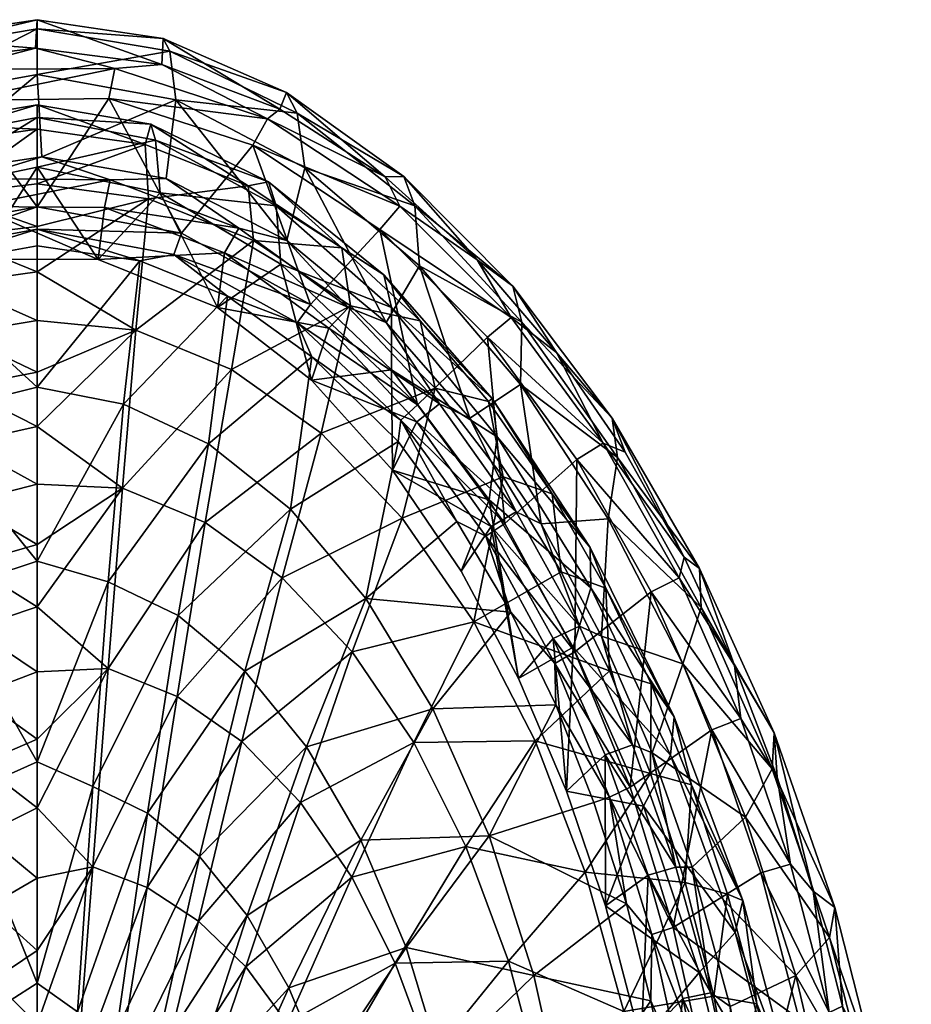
# Model space of a CAD drawing. Header units: inches. Extents: x -197 to 197, y -220 to 337.
# Tile 7 of 7: x -4 to 193, y 119 to 337. Entities that reach past the tile are written whole.
import ezdxf

# ---------------------------------------------------------------- set-up
doc = ezdxf.new("R2010")
doc.units = ezdxf.units.IN
doc.header["$MEASUREMENT"] = 0
doc.layers.add('Layer 1', color=7, linetype='Continuous')

# ---------------------------------------------------------------- blocks, each defined once
blk = doc.blocks.new('Bidet a terra MOAI')
at = {"color": 9, "true_color": 0xc0c0c0}
mesh = blk.add_polyface(dxfattribs=at)
corners = [(-20.21, 298.45, -19), (0, 300.8, -19), (0, 312.88, -19), (23.87, 309.55, -19), (-23.87, 309.55, -19), (0, 291.41, -33.28), (24.63, 297.52, -19), (0, 281.34, -46.96), (-17.5, 319.27), (15.82, 319.73), (0, 295.74), (-31.45, 289.99), (14.9, 295.56, -410), (-13.56, 295.82, -410), (13.49, 284.1, -410), (-12.97, 284.2, -410), (1.04, 306.81, -402.24), (30.65, 319.42, -305.12), (0, 325, -305.12), (-26.68, 302.58, -402.14), (-30.65, 319.42, -305.12), (-0.4, 330.85, -8.98), (-28.66, 327.21, -9.06), (-27.82, 332.96, -107.51), (27.57, 327.23, -9.08), (0, 337.13, -107.51), (-29.32, 330.18, -206.57), (0, 335.14, -206.57), (27.83, 332.96, -107.51), (29.32, 330.18, -206.57), (-27.17, 298.87, -313.99), (0, 315.5, -215.67), (0, 304.48, -313.8), (-25.15, 314.01, -116.86), (0, 318.29, -116.96), (-26.16, 310.49, -215.71), (25.15, 314.01, -116.86), (27.17, 298.87, -313.99), (26.16, 310.49, -215.71), (-19.12, 289.11, -33.39), (17.2, 326.31, -2.59), (-18.52, 326.08, -2.59), (16.13, 301.7, -407.81), (-14.72, 301.97, -407.81), (22.66, 283.77, -4.91), (0, 287.15, -4.87), (0, 290.8, -1.3), (31.93, 289.89), (-29.75, 285.38, -1.29), (-28.48, 281.96, -4.84)]
mesh.append_faces([[corners[k] for k in face] for face in [(0, 1, 2), (2, 1, 3), (4, 0, 2), (5, 6, 1), (5, 7, 6), (8, 9, 10), (8, 10, 11), (12, 13, 14), (15, 14, 13), (16, 17, 18), (19, 18, 20), (21, 22, 23), (24, 21, 25), (26, 27, 25), (25, 23, 26), (23, 25, 21), (27, 20, 18), (20, 27, 26), (16, 18, 19), (27, 28, 25), (18, 29, 27), (30, 31, 32), (33, 2, 34), (3, 34, 2), (2, 33, 4), (34, 31, 35), (34, 35, 33), (32, 15, 30), (31, 30, 35), (15, 32, 14), (36, 31, 34), (37, 14, 32), (38, 32, 31), (5, 0, 39), (1, 0, 5), (39, 7, 5), (8, 40, 9), (8, 41, 40), (40, 21, 24), (41, 22, 21), (40, 41, 21), (12, 42, 13), (13, 42, 43), (43, 16, 19), (43, 42, 16), (44, 45, 46), (46, 10, 47), (48, 11, 10), (46, 48, 10), (49, 46, 45), (49, 48, 46)]], dxfattribs={"color": 9})
mesh = blk.add_polyface(dxfattribs=at)
corners = [(24.63, 297.52, -19), (47.86, 288.32, -19), (46.64, 300.39, -19), (0, 300.8, -19), (23.87, 309.55, -19), (67.33, 286.66, -19), (21.81, 268.44, -58.89), (47.66, 309.37), (31.93, 289.89), (15.82, 319.73), (60.44, 274.12), (75.76, 290.76), (0, 295.74), (14.9, 295.56, -410), (13.49, 284.1, -410), (41.44, 285.56, -410), (0, 325, -305.12), (30.65, 319.42, -305.12), (29.32, 330.18, -206.57), (27.57, 327.23, -9.08), (27.83, 332.96, -107.51), (53.66, 317.33, -9.26), (0, 337.13, -107.51), (55.12, 321.05, -107.51), (59.16, 304.38, -305.12), (57.46, 316.47, -206.57), (0, 335.14, -206.57), (76.96, 302.34, -9.43), (1.04, 306.81, -402.24), (28.5, 301.98, -402.12), (55.18, 288.31, -401.89), (77.18, 270.18, -401.71), (81.06, 302.47, -107.51), (39.85, 273.46, -410), (27.17, 298.87, -313.99), (53.83, 283.09, -314.27), (26.16, 310.49, -215.71), (0, 304.48, -313.8), (51.12, 301.25, -116.67), (25.15, 314.01, -116.86), (0, 318.29, -116.96), (0, 315.5, -215.67), (52.8, 295.94, -215.74), (76.63, 280.7, -116.5), (50.9, 315.22, -2.67), (80.19, 295.85, -2.74), (17.2, 326.31, -2.59), (44.6, 291.01, -407.74), (16.13, 301.7, -407.81), (68.82, 273.51, -407.67), (30.24, 285.23, -1.32), (22.66, 283.77, -4.91), (0, 290.8, -1.3)]
mesh.append_faces([[corners[k] for k in face] for face in [(0, 1, 2), (3, 0, 4), (2, 1, 5), (4, 0, 2), (6, 1, 0), (7, 8, 9), (10, 7, 11), (8, 12, 9), (10, 8, 7), (13, 14, 15), (16, 17, 18), (19, 20, 21), (20, 19, 22), (23, 21, 20), (17, 24, 25), (26, 18, 20), (27, 21, 23), (28, 29, 17), (25, 23, 18), (17, 29, 30), (18, 23, 20), (30, 24, 17), (17, 25, 18), (24, 30, 31), (25, 32, 23), (33, 34, 35), (36, 34, 37), (2, 38, 39), (40, 4, 39), (2, 39, 4), (39, 36, 41), (5, 38, 2), (38, 42, 36), (14, 34, 33), (38, 36, 39), (34, 42, 35), (42, 34, 36), (43, 42, 38), (7, 9, 44), (44, 45, 7), (44, 9, 46), (44, 21, 27), (44, 19, 21), (46, 19, 44), (13, 15, 47), (13, 47, 48), (48, 29, 28), (47, 30, 29), (48, 47, 29), (47, 49, 30), (50, 51, 52), (8, 50, 52)]], dxfattribs={"color": 9})
mesh = blk.add_polyface(dxfattribs=at)
corners = [(69.29, 273.81, -19), (87.95, 255.66, -19), (84.65, 270.53, -19), (99.75, 252.69, -19), (67.33, 286.66, -19), (62.75, 245.72, -57.21), (84.1, 251.93), (60.44, 274.12), (75.76, 290.76), (99.53, 266.9), (64.5, 268.87, -410), (60.64, 257.42, -410), (83.93, 248.2, -410), (106.83, 256.42, -305.12), (107.14, 270.25, -206.57), (84.54, 282.71, -305.12), (83.49, 295.99, -206.57), (59.16, 304.38, -305.12), (81.06, 302.47, -107.51), (76.96, 302.34, -9.43), (55.12, 321.05, -107.51), (105.18, 278.17, -107.51), (97.25, 284.05, -9.53), (127.1, 249, -107.51), (114.83, 263.53, -9.57), (57.46, 316.47, -206.57), (77.18, 270.18, -401.71), (95.67, 248.99, -401.61), (128.28, 240.33, -206.57), (100.61, 253.38, -116.42), (76.63, 280.7, -116.5), (51.12, 301.25, -116.67), (78.3, 273.49, -215.73), (52.8, 295.94, -215.74), (53.83, 283.09, -314.27), (78.31, 259.68, -314.43), (101.68, 244.86, -215.7), (104.76, 271.28, -2.77), (125.13, 243.48, -2.78), (80.19, 295.85, -2.74), (50.9, 315.22, -2.67), (47.66, 309.37), (88.96, 252.16, -407.62), (68.82, 273.51, -407.67), (55.18, 288.31, -401.89), (57.49, 270.06, -1.35), (80.36, 248.53, -1.37), (60.71, 262.55, -5.05), (79.83, 243.82, -5.11)]
mesh.append_faces([[corners[k] for k in face] for face in [(0, 1, 2), (2, 1, 3), (4, 0, 2), (0, 5, 1), (6, 7, 8), (6, 8, 9), (10, 11, 12), (13, 14, 15), (16, 17, 15), (18, 19, 20), (21, 22, 18), (23, 24, 21), (22, 19, 18), (16, 18, 25), (22, 21, 24), (26, 15, 17), (17, 16, 25), (14, 21, 16), (15, 26, 27), (16, 21, 18), (27, 13, 15), (15, 14, 16), (28, 23, 14), (21, 14, 23), (13, 28, 14), (2, 29, 30), (31, 4, 30), (30, 4, 2), (30, 32, 33), (29, 2, 3), (34, 32, 35), (36, 32, 29), (32, 30, 29), (36, 35, 32), (8, 37, 9), (9, 37, 38), (37, 8, 39), (40, 19, 39), (41, 39, 8), (37, 24, 38), (37, 22, 24), (39, 19, 22), (37, 39, 22), (10, 12, 42), (43, 10, 42), (43, 26, 44), (42, 27, 26), (43, 42, 26), (45, 6, 46), (7, 6, 45), (45, 46, 47), (46, 48, 47)]], dxfattribs={"color": 9})
mesh = blk.add_polyface(dxfattribs=at)
corners = [(69.29, 273.81, -19), (67.33, 286.66, -19), (47.86, 288.32, -19), (0, 234.41, -95.61), (18.87, 233.5, -93.87), (0, 247.14, -84.36), (42.97, 259.75, -58.18), (21.81, 268.44, -58.89), (0, 221.05, -106.22), (0, 259.21, -72.5), (0, 270.61, -60.03), (0, 281.34, -46.96), (24.63, 297.52, -19), (62.75, 245.72, -57.21), (37.13, 225.94, -92.9), (54.19, 213.71, -91.51), (60.64, 257.42, -410), (64.5, 268.87, -410), (39.85, 273.46, -410), (41.44, 285.56, -410), (13.49, 284.1, -410), (-28.48, 281.96, -4.84), (0, 287.15, -4.87), (0, 255.85, -48.05), (-25.86, 249.34, -48.07), (0, 217.39, -85.01), (55.97, 228.87, -47.94), (37.91, 243.32, -48.53), (60.71, 262.55, -5.05), (22.66, 283.77, -4.91), (19.05, 252.07, -48.92), (15.67, 212.82, -86.46), (42.07, 275.98, -4.97), (53.83, 283.09, -314.27), (78.31, 259.68, -314.43), (78.3, 273.49, -215.73), (52.8, 295.94, -215.74), (-19.12, 289.11, -33.39), (-18.49, 278.76, -47.29), (-15.81, 230.37, -96.75), (-16.51, 243.44, -85.38), (-32.19, 237.85, -83.79), (-17.85, 267.68, -60.62), (-17.19, 255.89, -73.33), (44.6, 291.01, -407.74), (68.82, 273.51, -407.67), (60.44, 274.12), (30.24, 285.23, -1.32), (31.93, 289.89), (57.49, 270.06, -1.35)]
mesh.append_faces([[corners[k] for k in face] for face in [(0, 1, 2), (3, 4, 5), (6, 2, 7), (0, 2, 6), (3, 8, 4), (9, 7, 10), (7, 11, 10), (7, 12, 11), (4, 7, 5), (5, 7, 9), (13, 0, 6), (6, 4, 14), (4, 6, 7), (13, 14, 15), (14, 13, 6), (16, 17, 18), (18, 19, 20), (19, 18, 17), (21, 22, 23), (21, 23, 24), (25, 24, 23), (26, 27, 28), (29, 30, 23), (30, 25, 23), (25, 30, 31), (29, 23, 22), (32, 30, 29), (27, 32, 28), (32, 27, 30), (27, 31, 30), (33, 34, 16), (33, 16, 18), (35, 33, 36), (11, 37, 38), (39, 40, 41), (38, 10, 11), (42, 10, 38), (42, 9, 10), (43, 9, 42), (43, 5, 9), (40, 5, 43), (40, 3, 5), (39, 3, 40), (39, 8, 3), (44, 19, 45), (19, 17, 45), (46, 47, 48), (47, 46, 49), (47, 32, 29), (49, 28, 32), (47, 49, 32)]], dxfattribs={"color": 9})
mesh = blk.add_polyface(dxfattribs=at)
corners = [(115.81, 214.98, -19), (113.83, 232.26, -19), (102.99, 236.05, -19), (87.95, 255.66, -19), (99.75, 252.69, -19), (125.75, 211.39, -19), (62.75, 245.72, -57.21), (80.7, 226.92, -56.12), (96.55, 203.98, -54.99), (54.19, 213.71, -91.51), (103.42, 225.73), (99.53, 266.9), (119.3, 239.86), (118.84, 197.34), (84.1, 251.93), (78.55, 237.48, -410), (83.93, 248.2, -410), (60.64, 257.42, -410), (100.34, 225.01, -410), (93.71, 215.17, -410), (130.01, 241.45, -9.56), (127.1, 249, -107.51), (143.05, 218.24, -9.52), (111.42, 225.64, -401.58), (126.2, 226.77, -305.12), (106.83, 256.42, -305.12), (146.46, 215.78, -107.51), (114.83, 263.53, -9.57), (95.67, 248.99, -401.61), (128.28, 240.33, -206.57), (146.78, 207.14, -206.57), (79.83, 243.82, -5.11), (72.65, 209.13, -47.16), (55.97, 228.87, -47.94), (60.71, 262.55, -5.05), (92.76, 226.15, -5.12), (100.61, 253.38, -116.42), (122.24, 220.38, -116.42), (99.94, 230.92, -314.46), (78.31, 259.68, -314.43), (101.68, 244.86, -215.7), (122.4, 211.45, -215.68), (125.13, 243.48, -2.78), (141.9, 213.67, -2.76), (135.75, 210.63), (105.87, 228.31, -407.61), (88.96, 252.16, -407.62), (119.93, 203.02, -407.62), (99.21, 222.9, -1.38), (80.36, 248.53, -1.37)]
mesh.append_faces([[corners[k] for k in face] for face in [(0, 1, 2), (3, 2, 4), (1, 0, 5), (4, 2, 1), (3, 6, 7), (3, 7, 2), (7, 8, 2), (9, 7, 6), (10, 11, 12), (12, 13, 10), (14, 11, 10), (15, 16, 17), (16, 15, 18), (18, 15, 19), (20, 21, 22), (23, 24, 25), (26, 22, 21), (27, 21, 20), (25, 28, 23), (29, 25, 24), (30, 26, 29), (29, 26, 21), (24, 30, 29), (31, 32, 33), (33, 34, 31), (32, 31, 35), (36, 1, 37), (38, 39, 40), (39, 38, 15), (36, 4, 1), (39, 15, 17), (37, 1, 5), (19, 15, 38), (37, 41, 40), (40, 36, 37), (41, 38, 40), (42, 12, 11), (22, 43, 42), (42, 43, 12), (44, 12, 43), (42, 20, 22), (42, 27, 20), (45, 16, 18), (46, 16, 45), (45, 23, 28), (46, 45, 28), (45, 47, 23), (10, 48, 49), (49, 48, 35), (31, 49, 35), (49, 14, 10)]], dxfattribs={"color": 9})
mesh = blk.add_polyface(dxfattribs=at)
corners = [(18.87, 233.5, -93.87), (0, 221.05, -106.22), (0, 207.26, -116.01), (15.72, 193.63, -123.03), (37.13, 225.94, -92.9), (0, 192.92, -125.07), (0, 178.04, -133.42), (0, 162.83, -140.91), (12.34, 149.79, -145.63), (30.95, 187.48, -122.01), (24.35, 145.24, -144.8), (45.22, 177.48, -120.52), (35.7, 137.79, -143.53), (58.18, 163.99, -118.73), (54.19, 213.71, -91.51), (69.65, 197.31, -89.9), (-21.25, 210.37, -85.16), (-25.86, 249.34, -48.07), (0, 217.39, -85.01), (0, 173, -114.57), (-16.63, 165.58, -114.87), (12.28, 167.53, -116.25), (0, 124.07, -135.81), (15.67, 212.82, -86.46), (31.14, 205.34, -85.9), (37.91, 243.32, -48.53), (24.38, 161.66, -115.67), (55.97, 228.87, -47.94), (45.93, 193.04, -85.02), (35.88, 152.05, -114.77), (72.65, 209.13, -47.16), (59.53, 176.29, -83.87), (46.42, 139, -113.6), (71.54, 155.67, -82.52), (-15.09, 216.7, -107.39), (-15.81, 230.37, -96.75), (-30.75, 225.02, -94.97), (-14.33, 202.49, -117.29), (-29.28, 211.64, -105.47), (-13.53, 187.77, -126.41), (-27.76, 197.75, -115.27), (-26.19, 183.4, -124.34), (-24.55, 168.61, -132.67), (-12.7, 172.58, -134.73), (-22.82, 153.44, -140.24), (-11.81, 156.98, -142.22), (0, 147.27, -147.57)]
mesh.append_faces([[corners[k] for k in face] for face in [(0, 1, 2), (0, 3, 4), (5, 3, 2), (3, 6, 7), (6, 3, 5), (7, 8, 3), (8, 9, 3), (9, 10, 11), (12, 13, 11), (2, 3, 0), (4, 3, 9), (10, 9, 8), (9, 11, 14), (9, 14, 4), (15, 11, 13), (11, 15, 14), (16, 17, 18), (19, 16, 18), (19, 20, 16), (19, 21, 22), (19, 23, 21), (18, 23, 19), (24, 23, 25), (26, 21, 24), (24, 21, 23), (24, 27, 28), (29, 26, 28), (27, 24, 25), (28, 26, 24), (28, 30, 31), (32, 29, 31), (30, 28, 27), (31, 29, 28), (33, 32, 31), (34, 35, 36), (37, 34, 38), (39, 37, 40), (41, 42, 43), (43, 39, 41), (42, 44, 45), (45, 43, 42), (34, 1, 35), (34, 2, 1), (37, 5, 2), (34, 37, 2), (39, 6, 5), (37, 39, 5), (43, 7, 6), (39, 43, 6), (45, 46, 7), (43, 45, 7)]], dxfattribs={"color": 9})
mesh = blk.add_polyface(dxfattribs=at)
corners = [(115.81, 214.98, -19), (126.54, 193.14, -19), (125.75, 211.39, -19), (69.65, 197.31, -89.9), (58.18, 163.99, -118.73), (83.25, 177.28, -88.2), (110.09, 177.62, -53.89), (135.58, 170.45, -19), (80.7, 226.92, -56.12), (54.19, 213.71, -91.51), (102.99, 236.05, -19), (96.55, 203.98, -54.99), (69.56, 147.47, -116.78), (121.17, 148.61, -52.83), (94.8, 154.27, -86.48), (118.84, 197.34), (119.3, 239.86), (135.75, 210.63), (106.39, 191.43, -410), (100.34, 225.01, -410), (93.71, 215.17, -410), (125.57, 174.51, -410), (117.01, 166.48, -410), (125.63, 141.14, -410), (114.11, 200.26, -410), (124.78, 200.76, -401.61), (126.2, 226.77, -305.12), (111.42, 225.64, -401.58), (114.63, 185.62, -5.09), (99.93, 156.61, -45.21), (87.44, 184.75, -46.24), (72.65, 209.13, -47.16), (104.71, 206.08, -5.12), (92.76, 226.15, -5.12), (71.54, 155.67, -82.52), (59.53, 176.29, -83.87), (123.09, 163.97, -5.05), (122.4, 211.45, -215.68), (118.52, 198.38, -314.4), (99.94, 230.92, -314.46), (134.01, 163.21, -314.28), (131.59, 176.77, -407.64), (119.93, 203.02, -407.62), (105.87, 228.31, -407.61), (114.46, 194.78, -1.37), (126.56, 165.16, -1.35), (131.1, 167.39), (99.21, 222.9, -1.38), (103.42, 225.73)]
mesh.append_faces([[corners[k] for k in face] for face in [(0, 1, 2), (3, 4, 5), (1, 6, 7), (8, 9, 3), (10, 11, 0), (11, 6, 1), (5, 11, 3), (4, 12, 5), (3, 11, 8), (11, 1, 0), (13, 7, 6), (6, 5, 14), (11, 5, 6), (12, 14, 5), (14, 13, 6), (15, 16, 17), (18, 19, 20), (21, 22, 23), (24, 18, 22), (24, 22, 21), (19, 18, 24), (25, 26, 27), (28, 29, 30), (30, 31, 32), (28, 30, 32), (32, 31, 33), (30, 34, 35), (30, 35, 31), (29, 28, 36), (29, 34, 30), (37, 38, 39), (40, 22, 38), (20, 39, 18), (38, 18, 39), (18, 38, 22), (40, 23, 22), (41, 42, 24), (42, 43, 19), (41, 24, 21), (42, 19, 24), (42, 25, 27), (42, 41, 25), (44, 45, 28), (46, 45, 44), (47, 15, 44), (46, 44, 15), (47, 48, 15), (47, 32, 33), (44, 28, 32), (47, 44, 32), (45, 36, 28)]], dxfattribs={"color": 9})
mesh = blk.add_polyface(dxfattribs=at)
corners = [(135.58, 170.45, -19), (135.76, 190.22, -19), (126.54, 193.14, -19), (143.26, 146.32, -19), (144.63, 167.89, -19), (125.75, 211.39, -19), (121.17, 148.61, -52.83), (140.62, 136.33), (149.16, 180.1), (159.99, 148.47), (131.1, 167.39), (135.75, 210.63), (118.84, 197.34), (142.77, 194.66, -305.12), (135.94, 175, -401.68), (156.59, 160.77, -305.12), (162.46, 171.48, -206.57), (146.78, 207.14, -206.57), (126.2, 226.77, -305.12), (124.78, 200.76, -401.61), (146.46, 215.78, -107.51), (162.96, 179.4, -107.51), (154.15, 194.28, -9.46), (171.54, 144.43, -9.3), (163.61, 169.61, -9.38), (176.36, 140.79, -107.51), (143.05, 218.24, -9.52), (144.82, 149.67, -401.78), (175.19, 134.18, -206.57), (140.86, 182.92, -116.49), (122.24, 220.38, -116.42), (156, 142.3, -116.62), (140.05, 174.5, -215.67), (122.4, 211.45, -215.68), (118.52, 198.38, -314.4), (134.01, 163.21, -314.28), (154.33, 135.22, -215.66), (141.9, 213.67, -2.76), (155.54, 182.57, -2.73), (166.53, 150.39, -2.69), (125.57, 174.51, -410), (141.2, 149.68, -407.67), (131.59, 176.77, -407.64), (135.05, 147.9, -410), (123.09, 163.97, -5.05), (126.56, 165.16, -1.35), (130.26, 141.58, -5)]
mesh.append_faces([[corners[k] for k in face] for face in [(0, 1, 2), (0, 3, 4), (1, 0, 4), (5, 2, 1), (0, 6, 3), (7, 8, 9), (8, 10, 11), (10, 8, 7), (12, 11, 10), (13, 14, 15), (13, 16, 17), (13, 18, 19), (20, 21, 22), (23, 24, 21), (23, 21, 25), (22, 26, 20), (22, 21, 24), (17, 18, 13), (17, 16, 21), (14, 13, 19), (20, 17, 21), (27, 15, 14), (13, 15, 16), (16, 25, 21), (15, 28, 16), (1, 29, 5), (30, 5, 29), (31, 29, 4), (1, 4, 29), (29, 32, 33), (29, 33, 30), (34, 32, 35), (32, 34, 33), (31, 32, 29), (36, 35, 32), (37, 38, 11), (39, 8, 38), (11, 38, 8), (39, 9, 8), (39, 24, 23), (38, 22, 24), (39, 38, 24), (37, 26, 22), (38, 37, 22), (40, 41, 42), (40, 43, 41), (14, 19, 42), (27, 14, 41), (42, 41, 14), (44, 45, 46), (45, 10, 7)]], dxfattribs={"color": 9})
mesh = blk.add_polyface(dxfattribs=at)
corners = [(0, 147.27, -147.57), (12.34, 149.79, -145.63), (0, 162.83, -140.91), (0, 131.28, -153.42), (0, 115.01, -158.43), (8.69, 103.02, -161.12), (24.35, 145.24, -144.8), (35.7, 137.79, -143.53), (17.21, 100.2, -160.66), (25.39, 95.55, -159.92), (46.1, 127.67, -141.93), (33.02, 89.16, -158.93), (55.26, 115.19, -140.13), (0, 98.6, -162.52), (45.22, 177.48, -120.52), (58.18, 163.99, -118.73), (39.89, 81.19, -157.71), (62.98, 100.74, -138.22), (-12.02, 116.4, -136.26), (-32.45, 154.41, -110.79), (-16.63, 165.58, -114.87), (0, 124.07, -135.81), (0, 173, -114.57), (0, 72.16, -148.04), (-23.38, 108.93, -133.22), (-7.59, 70.61, -147.59), (63.27, 104.56, -110.66), (39.74, 87.75, -134.37), (55.64, 122.98, -112.21), (33.3, 98.49, -135.37), (46.42, 139, -113.6), (35.88, 152.05, -114.77), (25.84, 107.26, -136.22), (17.61, 113.73, -136.87), (24.38, 161.66, -115.67), (8.9, 117.69, -137.29), (12.28, 167.53, -116.25), (6.57, 71.31, -147.92), (12.47, 69.48, -147.72), (-19.02, 122.11, -153.03), (-27.5, 117.99, -150.68), (-16.86, 106.04, -158.23), (-24.48, 102.7, -156.27), (-14.4, 89.77, -162.62), (-22.82, 153.44, -140.24), (-20.99, 137.93, -147.03), (-10.86, 141.01, -148.87), (-11.81, 156.98, -142.22), (-9.82, 124.71, -154.66), (-8.67, 108.13, -159.57), (-7.36, 91.32, -163.59)]
mesh.append_faces([[corners[k] for k in face] for face in [(0, 1, 2), (1, 0, 3), (3, 4, 1), (5, 1, 4), (5, 6, 1), (7, 6, 8), (7, 9, 10), (11, 12, 10), (13, 5, 4), (5, 8, 6), (7, 14, 6), (8, 9, 7), (10, 15, 7), (9, 11, 10), (12, 11, 16), (16, 17, 12), (18, 19, 20), (21, 20, 22), (18, 21, 23), (18, 20, 21), (24, 18, 25), (26, 27, 28), (28, 29, 30), (31, 30, 32), (31, 33, 34), (34, 35, 36), (21, 35, 23), (35, 33, 37), (36, 35, 21), (33, 32, 38), (34, 33, 35), (31, 32, 33), (30, 29, 32), (27, 29, 28), (39, 40, 41), (42, 43, 41), (44, 45, 46), (46, 47, 44), (45, 39, 48), (48, 46, 45), (39, 41, 49), (49, 48, 39), (41, 43, 50), (41, 50, 49), (46, 3, 0), (47, 46, 0), (48, 4, 3), (46, 48, 3), (49, 13, 4), (48, 49, 4), (49, 50, 13)]], dxfattribs={"color": 9})
mesh = blk.add_polyface(dxfattribs=at)
corners = [(46.1, 127.67, -141.93), (69.56, 147.47, -116.78), (58.18, 163.99, -118.73), (135.71, 86.03, -50.87), (154.26, 96.26, -19), (129.71, 117.79, -51.81), (55.26, 115.19, -140.13), (79.17, 128.45, -114.78), (86.88, 107.5, -112.81), (62.98, 100.74, -138.22), (94.8, 154.27, -86.48), (121.17, 148.61, -52.83), (143.26, 146.32, -19), (104.17, 128.94, -84.79), (149.57, 121.17, -19), (111.3, 102.05, -83.17), (92.63, 85.25, -110.91), (135.05, 147.9, -410), (125.63, 141.14, -410), (133.52, 111.02, -410), (142.73, 120.62, -410), (138.36, 86.37, -410), (148.67, 93, -410), (125.57, 174.51, -410), (135.68, 120.12, -4.94), (117, 93.21, -42.97), (109.83, 125.73, -44.11), (130.26, 141.58, -5), (99.93, 156.61, -45.21), (55.64, 122.98, -112.21), (46.42, 139, -113.6), (71.54, 155.67, -82.52), (81.6, 131.93, -81), (63.27, 104.56, -110.66), (123.09, 163.97, -5.05), (89.48, 105.92, -79.38), (69.14, 84.42, -109), (140.2, 97.39, -4.87), (146.34, 126.41, -314.14), (134.01, 163.21, -314.28), (155.54, 88.54, -314), (154.33, 135.22, -215.66), (148.95, 121.93, -407.71), (141.2, 149.68, -407.67), (144.82, 149.67, -401.78), (135.86, 134.8, -1.33), (140.62, 136.33), (147.61, 104.78), (142.76, 103.83, -1.31), (126.56, 165.16, -1.35)]
mesh.append_faces([[corners[k] for k in face] for face in [(0, 1, 2), (3, 4, 5), (6, 7, 1), (8, 7, 9), (0, 6, 1), (7, 10, 1), (6, 9, 7), (11, 5, 12), (11, 10, 13), (13, 7, 8), (12, 5, 14), (7, 13, 10), (13, 15, 5), (15, 8, 16), (13, 5, 11), (5, 4, 14), (8, 15, 13), (15, 3, 5), (17, 18, 19), (20, 21, 22), (17, 19, 20), (20, 19, 21), (23, 18, 17), (24, 25, 26), (27, 26, 28), (27, 24, 26), (29, 30, 31), (32, 31, 28), (33, 29, 32), (27, 28, 34), (32, 29, 31), (32, 26, 35), (36, 33, 35), (26, 32, 28), (25, 24, 37), (35, 33, 32), (35, 26, 25), (38, 18, 39), (19, 38, 40), (39, 41, 38), (38, 19, 18), (17, 20, 42), (17, 42, 43), (43, 42, 44), (45, 46, 47), (47, 48, 45), (49, 45, 27), (45, 49, 46), (45, 24, 27), (48, 37, 24), (45, 48, 24)]], dxfattribs={"color": 9})
mesh = blk.add_polyface(dxfattribs=at)
corners = [(149.57, 121.17, -19), (154.26, 96.26, -19), (159.08, 119.48, -19), (164.22, 95.26, -19), (157.57, 71.25, -19), (152.61, 143.7, -19), (144.63, 167.89, -19), (143.26, 146.32, -19), (135.71, 86.03, -50.87), (147.61, 104.78), (140.62, 136.33), (168.45, 116.07), (174.63, 83.37), (152.33, 72.81), (159.99, 148.47), (186.48, 100.85, -107.51), (178.01, 118.93, -9.21), (176.36, 140.79, -107.51), (186.88, 67.43, -9.06), (183.09, 93.26, -9.13), (156.59, 160.77, -305.12), (167.69, 125.74, -305.12), (175.19, 134.18, -206.57), (184.86, 95.93, -206.57), (176.08, 89.99, -305.12), (171.54, 144.43, -9.3), (162.46, 171.48, -206.57), (144.82, 149.67, -401.78), (153.17, 118.89, -401.91), (158.95, 91.17, -402.02), (193.25, 60.56, -107.51), (156, 142.3, -116.62), (167.35, 99.77, -116.76), (168.1, 71.06, -19), (155.54, 88.54, -314), (146.34, 126.41, -314.14), (165.06, 94.55, -215.66), (154.33, 135.22, -215.66), (140.05, 174.5, -215.67), (174.7, 56.75, -116.88), (166.53, 150.39, -2.69), (175.06, 117.53, -2.65), (181.29, 84.4, -2.62), (142.73, 120.62, -410), (148.67, 93, -410), (154.92, 93.94, -407.75), (159.24, 65.74, -407.78), (148.95, 121.93, -407.71), (142.76, 103.83, -1.31)]
mesh.append_faces([[corners[k] for k in face] for face in [(0, 1, 2), (3, 1, 4), (0, 2, 5), (3, 2, 1), (6, 7, 5), (5, 7, 0), (4, 1, 8), (9, 10, 11), (11, 12, 9), (9, 12, 13), (14, 11, 10), (15, 16, 17), (15, 18, 19), (20, 21, 22), (23, 21, 24), (16, 25, 17), (22, 17, 26), (21, 20, 27), (16, 15, 19), (27, 28, 21), (23, 15, 22), (21, 28, 29), (17, 22, 15), (29, 24, 21), (21, 23, 22), (23, 30, 15), (2, 31, 5), (32, 3, 33), (34, 35, 36), (32, 31, 2), (31, 6, 5), (31, 37, 38), (32, 2, 3), (36, 37, 32), (37, 31, 32), (36, 35, 37), (36, 32, 39), (14, 40, 41), (41, 11, 14), (41, 40, 25), (12, 11, 42), (41, 42, 11), (41, 16, 19), (42, 41, 19), (25, 16, 41), (43, 44, 45), (45, 44, 46), (47, 43, 45), (28, 27, 47), (29, 28, 45), (47, 45, 28), (13, 48, 9)]], dxfattribs={"color": 9})

msp = doc.modelspace()

# ---------------------------------------------------------------- block references
at = {"layer": 'Layer 1'}
msp.add_blockref('Bidet a terra MOAI', (0, 0), dxfattribs=at)

doc.saveas('drawing.dxf')
